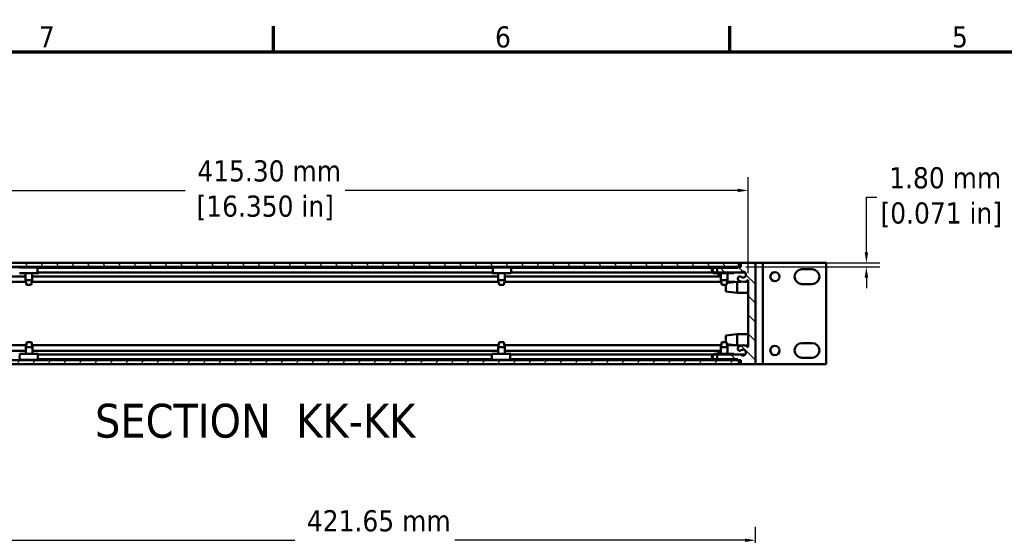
# Model space of a CAD drawing. Header units: millimetres. Extents: x 5 to 1566, y 28 to 988.
# Tile 5 of 11: x 283 to 707, y 762 to 984. Entities that reach past the tile are written whole.
import ezdxf

# ---------------------------------------------------------------- set-up
doc = ezdxf.new("R2010")
doc.units = ezdxf.units.MM
doc.header["$LTSCALE"] = 1.818182
for name, color, linetype, lineweight in [('Border (ANSI)', 7, 'Continuous', 70), ('Dimension (ANSI)', 7, 'Continuous', 25), ('Hatch (ANSI)', 7, 'Continuous', 18), ('Symbol (ANSI)', 7, 'Continuous', 25), ('Visible (ANSI)', 7, 'Continuous', 50)]:
    doc.layers.add(name, color=color, linetype=linetype, lineweight=lineweight)
doc.styles.add('Label Text (ANSI)', font='tahoma.ttf')
doc.styles.add('Note Text (ANSI)', font='tahoma.ttf')
doc.dimstyles.new('Default - mm (ANSI)', dxfattribs={"dimscale": 1.818182, "dimtxt": 5, "dimasz": 2.5, "dimexe": 3.175, "dimexo": 1.6002, "dimgap": 0.8, "dimtad": 0, "dimtih": 1, "dimtoh": 1, "dimrnd": 1e-08, "dimzin": 0, "dimdsep": 46, "dimtxsty": 'Note Text (ANSI)', "dimcen": 0.09, "dimdle": 10, "dimclrd": 256, "dimclre": 256, "dimclrt": 256, "dimadec": 1, "dimazin": 0, "dimtfac": 0.6096, "dimtofl": 0, "dimtmove": 0, "dimatfit": 3, "dimfxl": 1, "dimtolj": 1, "dimtzin": 0, "dimlwd": -1, "dimlwe": -1, "dimarcsym": 0})

# ---------------------------------------------------------------- blocks, each defined once
blk = doc.blocks.new('Borders Default Border')
at = {"layer": 'Border (ANSI)'}
for p, q in [((215.9, 533.4), (215.9, 539.42)), ((323.85, 533.4), (323.85, 539.42))]:
    blk.add_line(p, q, dxfattribs=at)
at = {"layer": 'Border (ANSI)', "flags": 128}
blk.add_lwpolyline([(12.7, 25.4), (12.7, 533.4), (850.9, 533.4), (850.9, 25.4), (12.7, 25.4)], dxfattribs=at)
at = {"layer": 'Border (ANSI)', "char_height": 5, "attachment_point": 7, "style": 'Note Text (ANSI)'}
for s, insert in [('7', (160.38, 534.42)), ('6', (268.28, 534.31)), ('5', (376.36, 534.31))]:
    blk.add_mtext(s, dxfattribs=dict(at, insert=insert))
blk = doc.blocks.new('*D10')
at = {"layer": 'Defpoints', "color": 0, "transparency": 16777216}
for p in [(596.6, 910.1), (181.3, 871.57), (596.6, 871.57)]:
    blk.add_point(p, dxfattribs=at)
at = {"layer": 'Dimension (ANSI)', "transparency": 16777216}
for p, q in [((181.3, 874.48), (181.3, 915.87)), ((596.6, 874.48), (596.6, 915.87)), ((185.85, 910.1), (354.52, 910.1)), ((592.06, 910.1), (423.38, 910.1))]:
    blk.add_line(p, q, dxfattribs=at)
for points in [[(185.85, 910.86), (185.85, 909.34), (181.3, 910.1)], [(592.06, 910.86), (592.06, 909.34), (596.6, 910.1)]]:
    blk.add_solid(points, dxfattribs=at)
at = {"layer": 'Dimension (ANSI)', "transparency": 16777216, "insert": (388.95, 910.1), "char_height": 9.0909, "attachment_point": 5, "style": 'Note Text (ANSI)'}
blk.add_mtext('\\A1; 415.30 mm\\P[16.350 in]', dxfattribs=at)
blk = doc.blocks.new('*D11')
at = {"layer": 'Defpoints', "color": 0, "transparency": 16777216}
for p in [(599.78, 759.51), (178.13, 717.78), (599.78, 717.78)]:
    blk.add_point(p, dxfattribs=at)
at = {"layer": 'Dimension (ANSI)', "transparency": 16777216}
for p, q in [((178.13, 720.69), (178.13, 765.28)), ((599.78, 720.69), (599.78, 765.28)), ((182.67, 759.51), (401.65, 759.51)), ((595.23, 759.51), (470.51, 759.51))]:
    blk.add_line(p, q, dxfattribs=at)
for points in [[(182.67, 760.26), (182.67, 758.75), (178.13, 759.51)], [(595.23, 760.26), (595.23, 758.75), (599.78, 759.51)]]:
    blk.add_solid(points, dxfattribs=at)
at = {"layer": 'Dimension (ANSI)', "transparency": 16777216, "insert": (436.08, 759.51), "char_height": 9.0909, "attachment_point": 5, "style": 'Note Text (ANSI)'}
blk.add_mtext('\\A1; 421.65 mm\\P[16.600 in]', dxfattribs=at)
blk = doc.blocks.new('*D21')
at = {"layer": 'Defpoints', "color": 0, "transparency": 16777216}
for p in [(592.68, 878.94), (592.68, 877.14), (647.49, 877.14)]:
    blk.add_point(p, dxfattribs=at)
at = {"layer": 'Dimension (ANSI)', "transparency": 16777216}
for p, q in [((647.49, 883.48), (647.49, 907.15)), ((647.49, 907.15), (652.04, 907.15)), ((595.59, 878.94), (653.27, 878.94)), ((595.59, 877.14), (653.27, 877.14)), ((647.49, 872.59), (647.49, 868.05))]:
    blk.add_line(p, q, dxfattribs=at)
for points in [[(646.74, 883.48), (648.25, 883.48), (647.49, 878.94)], [(646.74, 872.59), (648.25, 872.59), (647.49, 877.14)]]:
    blk.add_solid(points, dxfattribs=at)
at = {"layer": 'Dimension (ANSI)', "transparency": 16777216, "insert": (679.68, 907.15), "char_height": 9.0909, "attachment_point": 5, "style": 'Note Text (ANSI)'}
blk.add_mtext('\\A1; 1.80 mm\\P[0.071 in]', dxfattribs=at)

msp = doc.modelspace()

# ---------------------------------------------------------------- hatches: boundary and pattern name
at = {"layer": 'Hatch (ANSI)'}
h = msp.add_hatch(dxfattribs=at)
h.set_pattern_fill('ANSI31', color=256, scale=46.181818, angle=75, style=0)
h.set_pattern_definition([(120, (0, 0), (-4.99933, -2.886364), [])])
h.paths.add_polyline_path([(185.227, 878.937), (185.227, 877.137), (592.677, 877.137), (592.677, 878.937)])
h = msp.add_hatch(dxfattribs=at)
h.set_pattern_fill('ANSI31', color=256, scale=46.181818, angle=90, style=0)
h.set_pattern_definition([(135, (0, 0), (-4.081935, -4.081935), [])])
edge = h.paths.add_edge_path()
edge.add_line((583.267, 839.49), (583.267, 837.458))
edge.add_line((583.267, 837.458), (592.157, 837.458))
edge.add_line((592.157, 837.458), (592.157, 837.077))
edge.add_line((592.157, 837.077), (593.427, 837.077))
edge.add_line((593.427, 837.077), (593.427, 835.249))
edge.add_line((593.427, 835.249), (599.777, 835.249))
edge.add_line((599.777, 835.249), (599.777, 878.937))
edge.add_line((599.777, 878.937), (593.427, 878.937))
edge.add_line((593.427, 878.937), (593.427, 877.108))
edge.add_line((593.427, 877.108), (592.157, 877.108))
edge.add_line((592.157, 877.108), (592.157, 876.727))
edge.add_line((592.157, 876.727), (583.267, 876.727))
edge.add_line((583.267, 876.727), (583.267, 874.695))
edge.add_line((583.267, 874.695), (593.456, 874.695))
edge.add_ellipse((594.443, 873.895), major_axis=(-0.986, 0.8), ratio=1, start_angle=91.64419, end_angle=360, ccw=False)
edge.add_ellipse((593.092, 872.129), major_axis=(0.579, 0.757), ratio=1, start_angle=0, end_angle=127.40593)
edge.add_ellipse((593.092, 872.129), major_axis=(-0.952, 0), ratio=1, start_angle=0, end_angle=52.5849)
edge.add_ellipse((594.442, 873.894), major_axis=(-1.929, -2.522), ratio=1, start_angle=0, end_angle=80.27895)
edge.add_line((596.602, 871.567), (596.602, 842.618))
edge.add_ellipse((594.443, 840.291), major_axis=(2.159, 2.328), ratio=1, start_angle=0, end_angle=80.24957)
edge.add_ellipse((593.093, 842.056), major_axis=(-0.579, 0.757), ratio=1, start_angle=0, end_angle=179.92175)
edge.add_ellipse((594.443, 840.291), major_axis=(-0.773, 1.008), ratio=1, start_angle=91.58551, end_angle=360, ccw=False)
edge.add_line((593.456, 839.49), (583.267, 839.49))
h = msp.add_hatch(dxfattribs=at)
h.set_pattern_fill('ANSI31', color=256, scale=46.181818, angle=15, style=0)
h.set_pattern_definition([(60, (0, 0), (-4.99933, 2.886364), [])])
h.paths.add_polyline_path([(592.598, 835.249), (592.598, 837.049), (185.147, 837.049), (185.147, 835.249)])

# ---------------------------------------------------------------- linework, layer by layer
at = {"layer": 'Visible (ANSI)'}
for p, q in [((592.677, 878.937), (185.227, 878.937)), ((185.227, 877.137), (592.677, 877.137)), ((192.949, 877.108), (285.929, 877.108)), ((283.25, 876.983), (291.092, 876.983)), ((285.929, 877.137), (285.929, 876.983)), ((288.774, 877.137), (288.774, 876.983)), ((288.774, 877.108), (489.129, 877.108)), ((291.092, 876.983), (291.454, 876.983)), ((291.143, 876.727), (291.092, 876.727)), ((291.143, 876.727), (486.743, 876.727)), ((291.454, 876.983), (291.454, 876.727)), ((486.474, 876.983), (486.785, 876.983)), ((486.474, 876.727), (486.474, 876.983)), ((486.785, 876.727), (486.743, 876.727)), ((486.785, 876.983), (494.63, 876.983)), ((489.129, 877.137), (489.129, 876.983)), ((491.974, 877.137), (491.974, 876.983)), ((491.974, 877.108), (584.954, 877.108)), ((494.659, 876.727), (581.519, 876.727)), ((582.279, 876.983), (582.325, 876.983)), ((582.325, 876.983), (590.475, 876.983)), ((583.267, 876.727), (582.325, 876.727)), ((592.157, 876.727), (583.267, 876.727)), ((583.267, 876.727), (583.267, 874.695)), ((584.954, 877.137), (584.954, 876.983)), ((587.799, 877.137), (587.799, 876.983)), ((587.799, 877.108), (592.157, 877.108)), ((590.475, 876.983), (590.475, 876.727)), ((593.427, 877.108), (592.157, 877.108)), ((592.157, 877.108), (592.157, 876.727)), ((592.677, 877.137), (592.677, 878.937)), ((592.677, 878.937), (593.427, 878.937)), ((593.427, 877.137), (592.677, 877.137)), ((599.777, 878.937), (593.427, 878.937)), ((593.427, 878.937), (593.427, 877.108)), ((599.777, 878.949), (599.777, 878.937)), ((599.777, 878.949), (600.952, 878.949)), ((599.777, 835.249), (599.777, 878.937)), ((602.952, 878.949), (600.952, 878.949)), ((602.952, 878.949), (602.952, 835.249)), ((602.952, 878.949), (603.952, 878.949)), ((603.952, 878.949), (629.257, 878.949)), ((630.257, 878.949), (629.257, 878.949)), ((630.257, 878.949), (630.257, 835.249)), ((192.949, 873.082), (285.929, 873.082)), ((283.25, 874.471), (291.092, 874.471)), ((285.929, 874.471), (285.929, 871.52)), ((288.774, 874.471), (288.774, 871.52)), ((288.774, 873.082), (489.129, 873.082)), ((291.092, 874.727), (291.143, 874.727)), ((291.454, 874.471), (291.092, 874.471)), ((291.143, 874.695), (486.743, 874.695)), ((291.454, 874.695), (291.454, 874.471)), ((486.474, 874.471), (486.474, 874.695)), ((486.785, 874.471), (486.474, 874.471)), ((486.743, 874.727), (486.785, 874.727)), ((486.785, 874.471), (494.63, 874.471)), ((489.129, 874.471), (489.129, 871.52)), ((491.974, 874.471), (491.974, 871.52)), ((491.974, 873.082), (584.954, 873.082)), ((494.657, 874.695), (581.563, 874.695)), ((582.279, 874.471), (582.325, 874.471)), ((582.325, 874.727), (583.267, 874.727)), ((590.475, 874.471), (582.325, 874.471)), ((583.267, 874.695), (593.456, 874.695)), ((583.902, 873.082), (583.902, 874.471)), ((584.954, 874.471), (584.954, 871.52)), ((587.799, 874.471), (587.799, 871.52)), ((590.475, 874.695), (590.475, 874.471)), ((593.456, 874.695), (595.429, 874.695)), ((619.772, 876.149), (624.142, 876.149)), ((192.79, 870.719), (286.089, 870.719)), ((285.929, 871.52), (288.774, 871.52)), ((286.348, 869.412), (285.929, 871.52)), ((288.355, 869.412), (286.348, 869.412)), ((288.355, 869.412), (288.774, 871.52)), ((288.615, 870.719), (489.289, 870.719)), ((489.129, 871.52), (491.974, 871.52)), ((489.548, 869.412), (489.129, 871.52)), ((491.555, 869.412), (489.548, 869.412)), ((491.555, 869.412), (491.974, 871.52)), ((491.815, 870.719), (585.114, 870.719)), ((584.954, 871.52), (587.799, 871.52)), ((585.373, 869.412), (584.954, 871.52)), ((587.38, 869.412), (585.373, 869.412)), ((587.077, 866.519), (587.077, 869.412)), ((587.38, 869.412), (587.799, 871.52)), ((587.563, 870.333), (591.852, 870.812)), ((587.64, 870.719), (591.022, 870.719)), ((591.852, 870.812), (591.852, 865.986)), ((593.68, 870.812), (591.852, 870.812)), ((596.602, 870.812), (595.203, 870.812)), ((596.602, 871.567), (596.602, 842.618)), ((624.142, 869.799), (619.772, 869.799)), ((587.077, 866.519), (591.852, 865.986)), ((596.602, 865.986), (591.852, 865.986)), ((587.077, 847.678), (591.852, 848.212)), ((587.077, 844.774), (587.077, 847.678)), ((591.852, 848.212), (591.852, 843.386)), ((596.602, 848.212), (591.852, 848.212)), ((192.789, 843.466), (286.126, 843.466)), ((286.386, 844.774), (285.967, 842.665)), ((288.812, 842.665), (285.967, 842.665)), ((285.967, 839.715), (285.967, 842.665)), ((286.386, 844.774), (288.393, 844.774)), ((288.393, 844.774), (288.812, 842.665)), ((288.653, 843.466), (489.326, 843.466)), ((288.812, 839.715), (288.812, 842.665)), ((489.586, 844.774), (489.167, 842.665)), ((492.012, 842.665), (489.167, 842.665)), ((489.167, 839.715), (489.167, 842.665)), ((489.586, 844.774), (491.593, 844.774)), ((491.593, 844.774), (492.012, 842.665)), ((491.853, 843.466), (585.112, 843.466)), ((492.012, 839.715), (492.012, 842.665)), ((585.372, 844.774), (584.953, 842.665)), ((587.798, 842.665), (584.953, 842.665)), ((584.953, 839.715), (584.953, 842.665)), ((585.372, 844.774), (587.379, 844.774)), ((587.379, 844.774), (587.798, 842.665)), ((587.56, 843.865), (591.852, 843.386)), ((587.639, 843.466), (591.137, 843.466)), ((587.798, 839.715), (587.798, 842.665)), ((593.735, 843.386), (591.852, 843.386)), ((596.602, 843.386), (595.151, 843.386)), ((619.772, 844.399), (624.142, 844.399)), ((192.948, 841.103), (285.967, 841.103)), ((291.22, 839.715), (283.371, 839.715)), ((288.812, 841.103), (489.167, 841.103)), ((291.22, 839.715), (291.332, 839.715)), ((291.234, 839.458), (291.22, 839.458)), ((291.234, 839.49), (486.435, 839.49)), ((291.332, 839.715), (291.332, 839.49)), ((494.308, 839.715), (486.465, 839.715)), ((492.012, 841.103), (584.953, 841.103)), ((494.308, 839.715), (494.639, 839.715)), ((494.354, 839.458), (494.308, 839.458)), ((494.354, 839.49), (581.586, 839.49)), ((494.639, 839.715), (494.639, 839.49)), ((582.302, 839.715), (590.452, 839.715)), ((583.267, 839.458), (582.302, 839.458)), ((583.267, 839.49), (583.267, 837.458)), ((593.456, 839.49), (583.267, 839.49)), ((583.902, 839.715), (583.902, 841.103)), ((590.452, 839.715), (590.452, 839.49)), ((593.456, 839.49), (595.429, 839.49)), ((592.598, 837.049), (185.147, 837.049)), ((185.147, 835.249), (592.598, 835.249)), ((192.948, 837.077), (285.967, 837.077)), ((291.22, 837.202), (283.371, 837.202)), ((285.967, 837.049), (285.967, 837.202)), ((288.812, 837.049), (288.812, 837.202)), ((288.812, 837.077), (489.167, 837.077)), ((291.22, 837.458), (291.234, 837.458)), ((291.332, 837.202), (291.22, 837.202)), ((291.234, 837.458), (486.434, 837.458)), ((291.332, 837.458), (291.332, 837.202)), ((494.308, 837.202), (486.465, 837.202)), ((489.167, 837.049), (489.167, 837.202)), ((492.012, 837.049), (492.012, 837.202)), ((492.012, 837.077), (584.953, 837.077)), ((494.308, 837.458), (494.354, 837.458)), ((494.639, 837.202), (494.308, 837.202)), ((494.354, 837.458), (581.542, 837.458)), ((494.639, 837.458), (494.639, 837.202)), ((582.302, 837.458), (583.267, 837.458)), ((590.452, 837.202), (582.302, 837.202)), ((583.267, 837.458), (592.157, 837.458)), ((584.953, 837.049), (584.953, 837.202)), ((587.798, 837.049), (587.798, 837.202)), ((587.798, 837.077), (592.157, 837.077)), ((590.452, 837.458), (590.452, 837.202)), ((592.157, 837.458), (592.157, 837.077)), ((592.157, 837.077), (593.427, 837.077)), ((592.598, 835.249), (592.598, 837.049)), ((592.598, 837.049), (592.712, 837.049)), ((592.712, 835.249), (592.598, 835.249)), ((592.712, 837.049), (593.427, 837.049)), ((592.712, 835.249), (592.712, 837.049)), ((593.427, 835.249), (592.712, 835.249)), ((593.427, 837.077), (593.427, 835.249)), ((593.427, 835.249), (599.777, 835.249)), ((599.777, 835.249), (600.952, 835.249)), ((602.952, 835.249), (600.952, 835.249)), ((602.952, 835.249), (603.952, 835.249)), ((603.952, 835.249), (629.257, 835.249)), ((624.142, 838.049), (619.772, 838.049)), ((630.257, 835.249), (629.257, 835.249))]:
    msp.add_line(p, q, dxfattribs=at)
for centre in [(608.159, 872.974), (608.159, 841.224)]:
    msp.add_circle(centre, 1.994, dxfattribs=at)
for centre, radius, start, end in [((593.092, 872.129), 0.953, 52.59407, 180), ((594.443, 873.895), 1.27, 232.59407, 140.94988), ((619.772, 872.974), 3.175, 90, 270), ((624.142, 872.974), 3.175, 270, 90), ((593.092, 872.129), 0.952, 180, 232.5849), ((594.442, 873.894), 3.175, 232.5849, 312.86385), ((593.093, 842.056), 0.952, 127.40593, 307.32768), ((594.443, 840.291), 3.175, 47.15636, 127.40593), ((619.772, 841.224), 3.175, 90, 270), ((624.142, 841.224), 3.175, 270, 90), ((582.302, 838.458), 1.256, 90, 270), ((582.302, 838.458), 1, 90, 270), ((594.443, 840.291), 1.27, 219.05012, 127.46461)]:
    msp.add_arc(centre, radius, start, end, dxfattribs=at)
for centre, major_axis, ratio, start_param, end_param in [((291.092, 875.727), (0, -1.256), 0.0443544, 3.1415927, 6.2831853), ((291.092, 875.727), (0, 1), 0.0443544, 0, 3.1415927), ((486.785, 875.727), (0, 1.256), 0.0382281, 3.1415927, 6.2831853), ((486.785, 875.727), (0, -1), 0.0382281, 0, 3.1415927), ((494.63, 875.727), (0, -1.256), 0.0382281, 0, 3.1415927), ((582.279, 875.727), (0, 1.256), 0.9999831, 0, 3.1415927), ((582.325, 875.727), (0, -1.256), 0.9999831, 3.1415927, 6.2831853), ((582.325, 875.727), (0, 1), 0.9999831, 0, 3.1415927), ((283.371, 838.458), (0, 1.256), 0.0137393, 0, 3.1415926), ((291.22, 838.458), (0, -1.256), 0.0137393, 3.1415926, 6.2831853), ((291.22, 838.458), (0, 1), 0.0137393, 0, 3.1415927), ((486.465, 838.458), (0, 1.256), 0.0405996, 0, 3.1415927), ((494.308, 838.458), (0, -1.256), 0.0405996, 3.1415927, 6.2831853), ((494.308, 838.458), (0, 1), 0.0405996, 0, 3.1415927)]:
    msp.add_ellipse(centre, major_axis=major_axis, ratio=ratio, start_param=start_param, end_param=end_param, dxfattribs=at)

# ---------------------------------------------------------------- block references
at = {"xscale": 1.818181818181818, "yscale": 1.818181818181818, "zscale": 1.818181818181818}
msp.add_blockref('Borders Default Border', (0, 0), dxfattribs=at)

# ---------------------------------------------------------------- texts
at = {"layer": 'Symbol (ANSI)', "insert": (315.779, 803.423), "char_height": 14.54545, "attachment_point": 7, "style": 'Label Text (ANSI)'}
msp.add_mtext('SECTION  KK-KK', dxfattribs=at)

# ---------------------------------------------------------------- dimensions: what is measured, and where the dimension line sits
at = {"layer": 'Dimension (ANSI)'}
dim = msp.add_linear_dim(base=(596.602, 910.102), p1=(181.302, 871.567), p2=(596.602, 871.567), text=' <> mm\\X[16.350 in]', dimstyle='Default - mm (ANSI)', override={"dimtih": 0, "dimtoh": 0, "dimdec": 2, "dimpost": '', "dimtp": 0, "dimtm": 0, "dimtdec": 2, "dimatfit": 1}, dxfattribs=at)
dim.commit()
dim.dimension.update_dxf_attribs({"geometry": '*D10', "text_midpoint": (388.952, 910.102), "dimtype": 160})
for base, p1, p2, angle, text, override, picture, middle in [((647.494, 877.137), (592.677, 878.937), (592.677, 877.137), 90, ' <> mm\\X[0.071 in]', {"dimdec": 2, "dimpost": '', "dimtp": 0, "dimtm": 0, "dimtdec": 2, "dimatfit": 1}, '*D21', (679.68, 907.151)), ((599.777, 759.505), (178.127, 717.776), (599.777, 717.776), 180, ' <> mm\\X[16.600 in]', {"dimtih": 0, "dimtoh": 0, "dimdec": 2, "dimpost": '', "dimtp": 0, "dimtm": 0, "dimtdec": 2, "dimatfit": 1}, '*D11', (436.083, 759.505))]:
    dim = msp.add_linear_dim(base=base, p1=p1, p2=p2, angle=angle, text=text, dimstyle='Default - mm (ANSI)', override=override, dxfattribs=at)
    dim.commit()
    dim.dimension.update_dxf_attribs({"geometry": picture, "text_midpoint": middle, "dimtype": 160})

doc.saveas('drawing.dxf')
